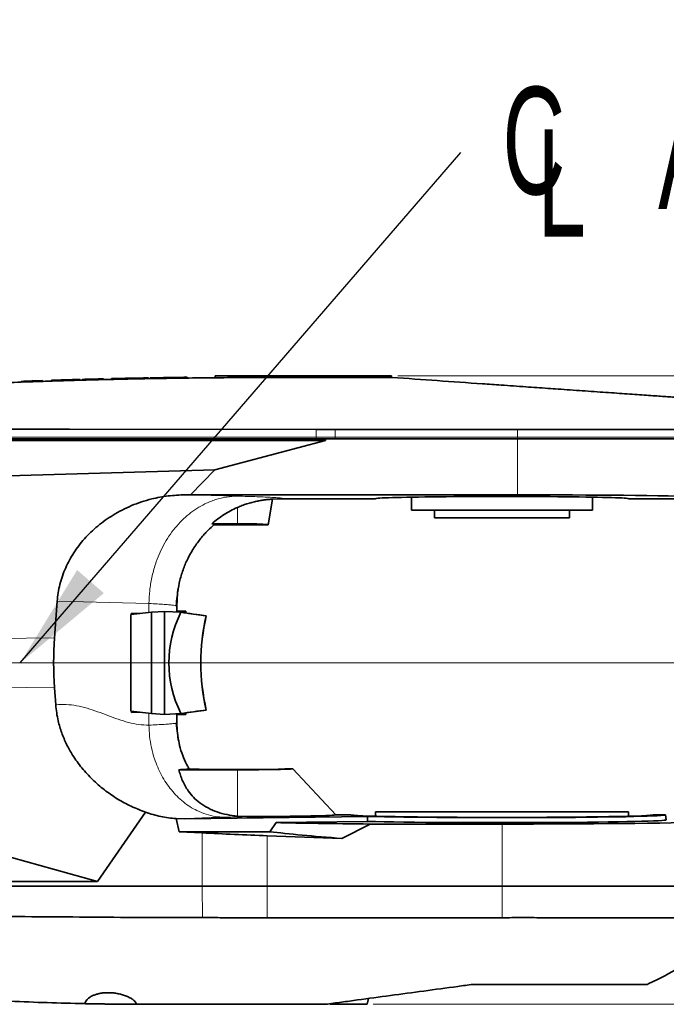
# Model space of a CAD drawing. Header units: millimetres. Extents: x 0 to 12115, y 0 to 8400.
# Tile 71 of 120: x 8244 to 8665, y 1209 to 1851. Entities that reach past the tile are written whole.
import ezdxf

# ---------------------------------------------------------------- set-up
doc = ezdxf.new("R2010")
doc.units = ezdxf.units.MM
doc.header["$LTSCALE"] = 20
doc.linetypes.add('CENTERX2', pattern=[20.32, 12.7, -2.54, 2.54, -2.54])
doc.layers.add('SVART_TEXT', color=7, linetype='Continuous')
doc.styles.add('SLDTEXTSTYLE0', font='TXT', dxfattribs={"width": 0.605})
doc.dimstyles.new('SLDDIMSTYLE0', dxfattribs={"dimtxt": 70, "dimasz": 70, "dimexe": 0, "dimexo": 0.0625, "dimgap": 17.5, "dimtad": 1, "dimdec": 1, "dimrnd": 1e-09, "dimzin": 12, "dimdsep": 46, "dimtxsty": 'SLDTEXTSTYLE0', "dimsah": 1, "dimcen": 0.09, "dimadec": 0, "dimazin": 3, "dimtfac": 1, "dimtofl": 0, "dimtmove": 0, "dimatfit": 3, "dimfxl": 1, "dimfrac": 2, "dimtolj": 1, "dimtzin": 12, "dimarcsym": 0})
doc.dimstyles.new('SLDDIMSTYLE17', dxfattribs={"dimtxt": 70, "dimasz": 70, "dimexe": 0, "dimexo": 0.0625, "dimgap": 17.5, "dimtad": 0, "dimtih": 1, "dimtoh": 1, "dimdec": 1, "dimrnd": 1e-09, "dimzin": 12, "dimdsep": 46, "dimtxsty": 'SLDTEXTSTYLE0', "dimsah": 1, "dimcen": 0, "dimadec": 0, "dimazin": 3, "dimtfac": 1, "dimtofl": 0, "dimtmove": 0, "dimatfit": 3, "dimfxl": 1, "dimfrac": 2, "dimtolj": 1, "dimtzin": 12, "dimarcsym": 0})
doc.dimstyles.new('SLDDIMSTYLE6', dxfattribs={"dimtxt": 0.18, "dimasz": 70, "dimexe": 0, "dimexo": 0.0625, "dimgap": 0, "dimtad": 0, "dimtih": 1, "dimtoh": 1, "dimdec": 0, "dimrnd": 1e-09, "dimzin": 0, "dimdsep": 46, "dimtxsty": 'Standard', "dimsah": 1, "dimcen": 0.09, "dimadec": 0, "dimazin": 0, "dimtfac": 70, "dimtdec": 0, "dimtofl": 0, "dimtmove": 0, "dimatfit": 3, "dimfxl": 1, "dimfrac": 2, "dimtolj": 1, "dimtzin": 0, "dimarcsym": 0})

# ---------------------------------------------------------------- blocks, each defined once
blk = doc.blocks.new('_D_77')
at = {"layer": 'SVART_TEXT'}
for p, q in [((7370.63, 1900.23), (7599.82, 2186.41)), ((7599.82, 2186.41), (8618.66, 2186.41)), ((6995.56, 1431.91), (7370.63, 1900.23))]:
    blk.add_line(p, q, dxfattribs=at)
blk.add_solid([(7370.63, 1900.23), (7422.19, 1948.62), (7406.58, 1961.12)], dxfattribs=at)
at = {"layer": 'SVART_TEXT', "char_height": 70, "attachment_point": 1, "style": 'SLDTEXTSTYLE0'}
for s, insert in [('R600', (8009.32, 2491.5)), ('Smallest circumscribed', (7629.82, 2384.07)), ('radius axis 1 front side', (7643.09, 2276.64))]:
    blk.add_mtext(s, dxfattribs=dict(at, insert=insert))
blk = doc.blocks.new('_D_78')
at = {"color": 7, "linetype": 'Continuous', "lineweight": 0}
for p, q in [((9298.06, 1431.91), (9298.06, 2254.61)), ((6999.56, 1431.91), (9328.06, 1431.91)), ((9298.06, 1431.91), (9298.06, 1209.41)), ((8474.06, 1209.41), (9328.06, 1209.41))]:
    blk.add_line(p, q, dxfattribs=at)
at = {"color": 7, "linetype": 'Continuous', "lineweight": 18}
for points in [[(9298.06, 1431.91), (9288.06, 1361.91), (9308.06, 1361.91)], [(9298.06, 1209.41), (9308.06, 1279.41), (9288.06, 1279.41)]]:
    blk.add_solid(points, dxfattribs=at)
at = {"color": 7, "linetype": 'Continuous', "lineweight": 18, "char_height": 70, "attachment_point": 1, "rotation": 90, "style": 'SLDTEXTSTYLE0'}
for s, insert in [('(2x M8)', (9207.83, 1927.75)), ('222,5', (9207.83, 1634.63))]:
    blk.add_mtext(s, dxfattribs=dict(at, insert=insert))
blk = doc.blocks.new('_D_79')
at = {"color": 7, "linetype": 'Continuous', "lineweight": 0}
for p, q in [((9116.87, 1618.91), (9116.87, 2177.42)), ((8490.06, 1618.91), (9146.87, 1618.91)), ((9116.87, 1431.91), (9116.87, 1618.91)), ((6999.56, 1431.91), (9146.87, 1431.91))]:
    blk.add_line(p, q, dxfattribs=at)
at = {"color": 7, "linetype": 'Continuous', "lineweight": 18}
for points in [[(9116.87, 1618.91), (9106.87, 1548.91), (9126.87, 1548.91)], [(9116.87, 1431.91), (9126.87, 1501.91), (9106.87, 1501.91)]]:
    blk.add_solid(points, dxfattribs=at)
at = {"color": 7, "linetype": 'Continuous', "lineweight": 18, "char_height": 70, "attachment_point": 1, "rotation": 90, "style": 'SLDTEXTSTYLE0'}
for s, insert in [('(2x M8)', (9026.63, 1850.56)), ('187', (9026.63, 1637.65))]:
    blk.add_mtext(s, dxfattribs=dict(at, insert=insert))
blk = doc.blocks.new('_D_80')
at = {"color": 7, "linetype": 'Continuous', "lineweight": 0}
for p, q in [((8490.06, 1618.91), (9468.06, 1618.91)), ((9438.06, 1618.91), (9438.06, 1209.41)), ((8474.06, 1209.41), (9468.06, 1209.41))]:
    blk.add_line(p, q, dxfattribs=at)
at = {"color": 7, "linetype": 'Continuous', "lineweight": 18}
for points in [[(9438.06, 1618.91), (9428.06, 1548.91), (9448.06, 1548.91)], [(9438.06, 1209.41), (9448.06, 1279.41), (9428.06, 1279.41)]]:
    blk.add_solid(points, dxfattribs=at)
at = {"color": 7, "linetype": 'Continuous', "lineweight": 18, "insert": (9347.83, 1293.85), "char_height": 70, "attachment_point": 1, "rotation": 90, "style": 'SLDTEXTSTYLE0'}
blk.add_mtext('409,5', dxfattribs=at)
blk = doc.blocks.new('SW_SYMBOL_MOD_CL')
at = {"layer": 'SVART_TEXT', "color": 0, "char_height": 15515, "attachment_point": 5, "style": 'SLDTEXTSTYLE0'}
for s, insert in [('C', (8000, 12000)), ('L', (12000, 6000))]:
    blk.add_mtext(s, dxfattribs=dict(at, insert=insert))
blk = doc.blocks.new('SW_NOTE_0_14')
at = {"layer": 'SVART_TEXT', "color": 0, "xscale": 0.004511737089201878, "yscale": 0.004511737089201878, "zscale": 0.004511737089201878}
blk.add_blockref('SW_SYMBOL_MOD_CL', (11.63, -46.82), dxfattribs=at)
at = {"layer": 'SVART_TEXT', "color": 0, "insert": (128.68, 33.3), "char_height": 70, "attachment_point": 1, "style": 'SLDTEXTSTYLE0'}
blk.add_mtext('Axis 4', dxfattribs=at)

msp = doc.modelspace()

# ---------------------------------------------------------------- linework, layer by layer
at = {"color": 7, "linetype": 'Continuous', "lineweight": 35}
for p, q in [((8298.313294, 1617.026915), (8298.313294, 1616.526915)), ((8303.557294, 1617.152495), (8303.557294, 1616.652495)), ((8312.144628, 1617.345218), (8312.58296, 1617.354625)), ((8312.144628, 1617.345218), (8312.144628, 1616.845218)), ((8312.58296, 1617.354625), (8312.58296, 1616.854625)), ((8321.170294, 1617.530488), (8321.170294, 1617.030488)), ((8327.554294, 1617.650833), (8327.554294, 1617.150833)), ((8328.808294, 1617.67343), (8328.808294, 1617.17343)), ((8335.192294, 1617.78317), (8335.192294, 1617.28317)), ((8343.779628, 1617.916804), (8344.21796, 1617.923195)), ((8343.779628, 1617.916804), (8343.779628, 1617.416804)), ((8344.21796, 1617.923195), (8344.21796, 1617.423195)), ((8352.805294, 1618.039975), (8352.805294, 1617.539975)), ((8371.061545, 1617.734964), (8371.061545, 1618.90888)), ((8371.061545, 1618.90888), (8486.061545, 1618.90888)), ((8486.558214, 1617.90888), (8411.061545, 1617.90888)), ((8486.061545, 1617.90888), (8486.061545, 1618.90888)), ((8244.562294, 1615.394632), (8244.562294, 1614.894632)), ((8258.527294, 1615.879196), (8258.527294, 1615.379196)), ((8264.341296, 1616.07003), (8264.341296, 1615.568711)), ((8267.021953, 1616.153174), (8267.021953, 1615.653174)), ((8267.9496, 1616.182142), (8268.559294, 1616.201031)), ((8267.9496, 1616.182142), (8267.9496, 1615.682142)), ((8268.559294, 1616.204009), (8268.559294, 1615.704508)), ((8273.575662, 1616.353641), (8274.152576, 1616.37103)), ((8283.094294, 1616.628577), (8279.161294, 1616.517439)), ((8283.094294, 1616.628577), (8283.094294, 1616.128577)), ((8284.348294, 1616.663304), (8284.348294, 1616.163304)), ((8436.875278, 1577.90888), (8117.019691, 1577.90888)), ((8117.019691, 1576.90888), (8443.061545, 1576.90888)), ((8443.061545, 1576.90888), (8370.952395, 1557.701511)), ((8443.061545, 1577.90888), (8436.875278, 1577.90888)), ((8443.061545, 1577.90888), (8443.061545, 1576.90888)), ((8449.296092, 1577.90888), (8443.061545, 1577.90888)), ((8568.061545, 1577.90888), (8449.296092, 1577.90888)), ((8713.061545, 1577.90888), (8568.061545, 1577.90888)), ((8370.952395, 1557.701511), (8115.471818, 1550.184189)), ((8370.952395, 1557.701511), (8355.042809, 1541.439864)), ((8355.042809, 1541.439864), (8351.492193, 1541.432773)), ((8568.061545, 1541.439864), (8355.042809, 1541.439864)), ((8405.561545, 1521.90888), (8408.486737, 1538.498467)), ((8408.486738, 1538.498466), (8416.054988, 1538.90888)), ((8416.054988, 1538.90888), (8475.561545, 1538.90888)), ((8499.061545, 1539.915426), (8499.061545, 1531.40888)), ((8617.061545, 1531.40888), (8617.061545, 1539.915426)), ((8640.561545, 1538.90888), (8713.061545, 1538.90888)), ((8617.061545, 1531.40888), (8499.061545, 1531.40888)), ((8514.061545, 1531.40888), (8514.061545, 1526.40888)), ((8602.061545, 1526.40888), (8602.061545, 1531.40888)), ((8385.561545, 1522.611623), (8368.931444, 1522.611623)), ((8370.332033, 1521.90888), (8405.561545, 1521.90888)), ((8602.061545, 1526.40888), (8514.061545, 1526.40888)), ((8346.060691, 1468.898217), (8346.585135, 1477.315151)), ((8268.138816, 1472.09189), (8266.402236, 1448.206344)), ((8329.531447, 1464.995752), (8316.07005, 1463.410759)), ((8316.07005, 1431.90888), (8316.07005, 1463.410759)), ((8316.559362, 1464.337242), (8321.814453, 1464.087126)), ((8316.559362, 1463.468372), (8316.559362, 1464.337242)), ((8316.559362, 1464.337242), (8317.179341, 1463.541371)), ((8338.061545, 1465.475147), (8329.531447, 1464.995752)), ((8329.531447, 1398.822008), (8329.531447, 1464.995752)), ((8338.061545, 1465.475147), (8338.061545, 1398.342613)), ((8348.722884, 1464.875975), (8338.061545, 1465.475147)), ((8346.061545, 1468.898217), (8345.686787, 1469.103512)), ((8345.912058, 1469.060398), (8345.714467, 1469.115747)), ((8345.912048, 1469.050588), (8346.061545, 1468.898217)), ((8346.061545, 1465.51888), (8346.061545, 1468.898217)), ((8346.061545, 1465.51888), (8352.061545, 1465.51888)), ((8352.061545, 1464.420024), (8352.061545, 1465.51888)), ((8365.277735, 1462.617061), (8365.3303, 1462.617727)), ((8316.07005, 1400.407001), (8316.07005, 1431.90888)), ((8266.402236, 1415.611416), (8267.198949, 1404.653143)), ((8329.531447, 1398.822008), (8316.07005, 1400.407001)), ((8316.559362, 1399.480518), (8316.559362, 1400.349388)), ((8316.559362, 1399.480518), (8317.179341, 1400.276389)), ((8316.559362, 1399.480518), (8321.814453, 1399.730634)), ((8348.722884, 1398.941785), (8338.061545, 1398.342613)), ((8352.061545, 1398.29888), (8352.061545, 1399.397736)), ((8365.277735, 1401.200699), (8365.3303, 1401.200033)), ((8338.061545, 1398.342613), (8329.531447, 1398.822008)), ((8345.687635, 1392.725238), (8346.061545, 1392.91802)), ((8346.950898, 1382.87586), (8345.775082, 1392.709749)), ((8346.411809, 1387.38451), (8345.775082, 1392.709749)), ((8346.060689, 1392.91802), (8346.411809, 1387.38451)), ((8346.061545, 1392.91802), (8346.061545, 1398.29888)), ((8346.061545, 1398.29888), (8352.061545, 1398.29888)), ((8346.952931, 1382.858855), (8346.854065, 1383.685714)), ((8347.437852, 1362.26727), (8385.561545, 1362.26727)), ((8353.705565, 1363.603457), (8353.789368, 1363.402238)), ((8421.721062, 1362.90888), (8417.231418, 1362.90888)), ((8449.696515, 1332.90888), (8421.721062, 1362.90888)), ((8325.781056, 1334.674075), (8294.518503, 1289.40888)), ((8475.561545, 1334.90888), (8475.561545, 1331.971)), ((8475.561545, 1334.90888), (8558.061545, 1334.90888)), ((8558.061545, 1334.90888), (8640.561545, 1334.90888)), ((8640.561545, 1331.971), (8640.561545, 1334.90888)), ((8131.904162, 1334.342868), (8294.518503, 1289.40888)), ((8351.2664, 1330.38412), (8345.691942, 1330.411194)), ((8345.691942, 1330.411194), (8347.564687, 1321.90888)), ((8470.447716, 1331.846268), (8351.2664, 1330.38412)), ((8391.810038, 1331.776202), (8385.561545, 1332.042495)), ((8410.956897, 1327.854161), (8470.305946, 1328.582271)), ((8449.696515, 1332.90888), (8459.355774, 1332.90888)), ((8470.447716, 1331.846268), (8470.305946, 1328.582271)), ((8664.561545, 1332.90888), (8656.767317, 1332.90888)), ((8665.134608, 1329.65888), (8664.561545, 1332.90888)), ((8347.564687, 1321.90888), (8362.608479, 1321.137873)), ((8347.564687, 1321.90888), (8406.691982, 1321.90888)), ((8406.691982, 1321.90888), (8410.956897, 1327.854161)), ((8453.736818, 1317.488828), (8472.04568, 1326.883525)), ((8472.04568, 1326.883525), (8558.061545, 1326.883525)), ((8405.061545, 1319.276235), (8453.736818, 1317.488828)), ((8294.518503, 1289.40888), (8139.996506, 1289.40888)), ((8362.608479, 1286.40888), (8139.996506, 1286.40888)), ((8405.061545, 1286.40888), (8362.608479, 1286.40888)), ((8558.061545, 1286.40888), (8405.061545, 1286.40888)), ((8717.061545, 1286.40888), (8558.061545, 1286.40888)), ((8470.061545, 1209.40888), (8471.07659, 1213.197078)), ((8328.061545, 1209.40888), (8319.861599, 1209.425118)), ((8445.956649, 1209.800356), (8446.061545, 1209.40888)), ((8470.061545, 1209.40888), (8446.061545, 1209.40888))]:
    msp.add_line(p, q, dxfattribs=at)
at = {"color": 8, "linetype": 'Continuous', "lineweight": 18}
for p, q in [((8279.161294, 1616.517439), (8279.161294, 1616.017439)), ((8436.879615, 1578.90888), (8117.024028, 1578.90888)), ((8436.879615, 1578.90888), (8436.875278, 1577.90888)), ((8436.902057, 1584.082899), (8436.879615, 1578.90888)), ((8449.296092, 1578.90888), (8436.879615, 1578.90888)), ((8449.296092, 1584.073209), (8449.296092, 1578.90888)), ((8449.296092, 1578.90888), (8449.296092, 1577.90888)), ((8568.061545, 1578.90888), (8449.296092, 1578.90888)), ((8568.061545, 1584.067431), (8568.061545, 1578.90888)), ((8713.026624, 1578.90888), (8568.061545, 1578.90888)), ((8568.061545, 1578.90888), (8568.061545, 1577.90888)), ((8568.061545, 1577.90888), (8568.061545, 1541.439864)), ((8351.492193, 1541.432773), (8385.317393, 1540.589564)), ((8385.561545, 1533.195238), (8385.561545, 1522.611623)), ((8327.97675, 1470.600225), (8268.138816, 1472.09189)), ((8327.97675, 1470.600225), (8327.97675, 1464.812696)), ((8266.402236, 1448.206344), (8010.942166, 1444.961929)), ((8266.402236, 1415.611416), (8026.694804, 1418.655768)), ((8327.97675, 1399.005064), (8327.97675, 1391.316129)), ((8385.561545, 1362.26727), (8385.561545, 1332.042495)), ((8558.061545, 1286.40888), (8558.061545, 1326.883525)), ((8362.608479, 1286.40888), (8362.608479, 1321.137873)), ((8405.061545, 1286.40888), (8405.061545, 1319.276235)), ((8362.82765, 1265.902447), (8362.63645, 1286.40888)), ((8405.061545, 1265.784165), (8405.061545, 1286.40888)), ((8558.061545, 1265.784165), (8558.061545, 1286.40888))]:
    msp.add_line(p, q, dxfattribs=at)
at = {"color": 7, "linetype": 'CENTERX2', "lineweight": 18}
msp.add_line((7955.231322, 1431.90888), (9133.467979, 1431.90888), dxfattribs=at)
at = {"color": 7, "linetype": 'Continuous', "lineweight": 35, "flags": 128}
for points in [[(8436.902057, 1584.082899), (8276.186259, 1584.118705), (8117.046805, 1584.16003)], [(8568.061545, 1584.067431), (8508.678819, 1584.072088), (8449.296092, 1584.073209)]]:
    msp.add_lwpolyline(points, dxfattribs=at)
at = {"color": 7, "linetype": 'Continuous', "lineweight": 35}
for start, end in [(91.40448825, 91.578489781), (91.232164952, 91.339152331), (91.119721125, 91.226703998), (91.040190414, 91.119721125), (90.945040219, 91.02456855), (90.838066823, 90.945040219), (90.72563621, 90.832606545), (91.900254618, 92.074301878), (91.643122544, 91.794393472)]:
    msp.add_arc((8411.061545, -2981.59112), 4600, start, end, dxfattribs=at)
for centre, major_axis, ratio, start_param, end_param in [((8558.061545, 1538.90888), (82.5, 0), 0.0174550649, 0, 3.1415926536), ((8568.061545, 1538.90888), (145, 0), 0.0174550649, 0.5757843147, 1.5707963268), ((8385.561545, 1521.913181), (20.000379, 0), 0.0349214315, 6.2770277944, 7.853981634), ((8480.906755, 1431.90888), (140.011063, 0), 0.7142292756, 2.8056376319, 3.4775476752), ((8246.061545, 1465.51888), (100, 0), 0.0699268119, 6.2144772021, 6.2831853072), ((8675.005673, 1431.90888), (764.249912, -99.466062), 0.0135034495, 4.2730497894, 4.2968726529), ((8246.061545, 1465.51888), (106, 0), 0.0699268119, 6.1514692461, 6.2831853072), ((8675.058081, 1431.90888), (764.249912, -99.466062), 0.0135034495, 4.2777995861, 4.2968726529), ((8434.903291, 1431.90888), (0, 100), 0.7316044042, 1.2586641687, 1.8829284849), ((8434.955699, 1431.90888), (0, 100), 0.7316044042, 1.2586641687, 1.8829284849), ((8377.010296, 1431.90888), (0, 158.302344), 0.7024465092, 1.4676620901, 1.6739305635), ((8675.005673, 1431.90888), (764.249912, 99.466062), 0.0135034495, 1.9863126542, 2.0101355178), ((8246.061545, 1398.29888), (106, 0), 0.0699268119, 0, 0.1317160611), ((8675.058081, 1431.90888), (764.249912, 99.466062), 0.0135034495, 1.9863126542, 2.0053857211), ((8246.061545, 1398.29888), (100, 0), 0.0699268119, 0, 0.0687081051), ((8385.561545, 1362.911466), (31.670219, 0), 0.0174552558, 3.2395637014, 6.2785082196), ((8385.561545, 1362.898604), (36.164308, 0), 0.0174573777, 4.7123889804, 6.2994631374), ((8385.561545, 1332.890653), (64.143468, 0), 0.0174573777, 4.810156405, 6.2994631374), ((8558.061545, 1332.916938), (98.706851, 0), 0.0174552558, 3.1462697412, 6.2785082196), ((8558.061545, 1329.653128), (107.07357, 0), 0.0174551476, 3.7517074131, 6.2862631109), ((8558.061545, 1332.903158), (106.500504, 0), 0.0174551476, 3.7463129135, 6.2862631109), ((8564.907327, 1321.232258), (186.169735, -6.874109), 0.0524085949, 3.6986367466, 4.0743871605), ((8558.061545, 1329.604631), (178.027123, 0), 0.0174577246, 3.7398742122, 4.2081268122), ((8558.061545, 1329.65888), (159, 0), 0.0174550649, 4.7123889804, 5.7374995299), ((8405.061545, 1327.614689), (158.999704, -5.854717), 0.0523722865, 4.4440383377, 4.7143174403)]:
    msp.add_ellipse(centre, major_axis=major_axis, ratio=ratio, start_param=start_param, end_param=end_param, dxfattribs=at)
for points, knots in [([(8411.061545, 1617.90888), (8404.381831, 1617.900515), (8391.372744, 1617.884223), (8372.384975, 1617.75773), (8354.448819, 1617.571708), (8337.564421, 1617.331336), (8321.816758, 1617.051449), (8307.193411, 1616.743184), (8293.681899, 1616.417167), (8281.184819, 1616.080258), (8269.25233, 1615.727432), (8257.982795, 1615.365626), (8247.474534, 1615.002717), (8238.275366, 1614.665275), (8230.38504, 1614.361156), (8223.803321, 1614.097098), (8219.057852, 1613.90058), (8215.849119, 1613.765024), (8213.932954, 1613.683165), (8212.639534, 1613.627434), (8211.934437, 1613.596907), (8211.665489, 1613.585242), (8211.555147, 1613.580452), (8211.508144, 1613.578411), (8211.487762, 1613.577526), (8211.478852, 1613.577139), (8211.474943, 1613.576969), (8211.473065, 1613.576888), (8207.361993, 1613.398345), (8199.364856, 1613.04028), (8187.705971, 1612.487766), (8176.718055, 1611.939906), (8166.490833, 1611.406197), (8157.981785, 1610.943859), (8150.697859, 1610.535991), (8144.056057, 1610.155028), (8137.259883, 1609.754751), (8130.584071, 1609.351531), (8124.319193, 1608.964512), (8118.130695, 1608.573769), (8111.401082, 1608.139819), (8104.19935, 1607.664363), (8096.690703, 1607.155978), (8089.602129, 1606.664649), (8083.014995, 1606.198189), (8077.001269, 1605.764004), (8071.63625, 1605.369927), (8066.981805, 1605.022923), (8063.084957, 1604.728732), (8060.006652, 1604.493975), (8057.744906, 1604.320152), (8056.457864, 1604.220742), (8055.923966, 1604.17941), (8056.071398, 1604.190816), (8056.076276, 1604.191193)], [0, 0, 0, 0, 0.0501984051, 0.0977639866, 0.1426967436, 0.1849966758, 0.2246637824, 0.2610598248, 0.2949162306, 0.3262329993, 0.3550101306, 0.3846286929, 0.4109677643, 0.4340273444, 0.4538074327, 0.4703080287, 0.4835291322, 0.4895004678, 0.4944433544, 0.4979423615, 0.4992296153, 0.4997471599, 0.4999654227, 0.5000596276, 0.5001007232, 0.5001187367, 0.5001266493, 0.5001301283, 0.5001328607, 0.5310507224, 0.5602892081, 0.5878483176, 0.6137280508, 0.6372519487, 0.6518884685, 0.668553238, 0.6872462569, 0.7030556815, 0.718797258, 0.7344815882, 0.7501623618, 0.7708556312, 0.7916787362, 0.8124468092, 0.8331311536, 0.8539409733, 0.8747297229, 0.8954134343, 0.9161867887, 0.9370097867, 0.9576884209, 0.9784569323, 0.9992872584, 1, 1, 1, 1]), ([(8486.558214, 1617.90888), (8496.321079, 1617.226194), (8515.855156, 1615.860238), (8539.579231, 1614.201289), (8556.1503, 1613.042527), (8565.513962, 1612.387756), (8573.211051, 1611.849523), (8580.714295, 1611.324845), (8587.764047, 1610.831879), (8595.068178, 1610.321124), (8602.588107, 1609.79528), (8610.454062, 1609.245238), (8618.216512, 1608.702435), (8625.715814, 1608.178033), (8632.901612, 1607.675553), (8639.709468, 1607.199501), (8646.196414, 1606.74589), (8652.220437, 1606.324649), (8657.744404, 1605.938376), (8662.724338, 1605.590145), (8667.194427, 1605.277566), (8671.038196, 1605.008783), (8674.233154, 1604.78537), (8676.765739, 1604.608274), (8678.682505, 1604.474241), (8679.877905, 1604.39065), (8680.411555, 1604.353334), (8680.276945, 1604.362747), (8680.261429, 1604.363832)], [0, 0, 0, 0, 0.1206121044, 0.2413273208, 0.290677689, 0.3231644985, 0.3556606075, 0.3844862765, 0.413483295, 0.4403168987, 0.4724265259, 0.5047635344, 0.5373605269, 0.5704925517, 0.6025717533, 0.6349324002, 0.6675228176, 0.7006478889, 0.7327504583, 0.7650809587, 0.7977658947, 0.8309371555, 0.8627613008, 0.8948117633, 0.927102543, 0.959952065, 0.9953839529, 1, 1, 1, 1]), ([(8264.39203, 1616.07003), (8264.389474, 1616.069949), (8264.382822, 1616.069739), (8264.875561, 1616.085441), (8265.733553, 1616.11269), (8266.589026, 1616.139571), (8267.021953, 1616.153174)], [0, 0, 0, 0, 0.181605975, 0.4725133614, 0.7330557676, 1, 1, 1, 1]), ([(8268.653917, 1616.204009), (8268.690992, 1616.205162), (8268.774203, 1616.207749), (8270.314709, 1616.255318), (8272.827425, 1616.331659), (8275.934941, 1616.42425), (8278.143015, 1616.488027), (8279.161294, 1616.517439)], [0, 0, 0, 0, 0.1724057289, 0.3869404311, 0.6015411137, 0.8162460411, 1, 1, 1, 1]), ([(8449.296092, 1584.073209), (8447.228422, 1584.073906), (8443.085039, 1584.075303), (8438.965717, 1584.080364), (8436.902057, 1584.082899)], [0, 0, 0, 0, 0.4990291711, 1, 1, 1, 1]), ([(8712.739517, 1584.07371), (8712.728445, 1584.073571), (8712.702604, 1584.073246), (8711.466281, 1584.073625), (8709.239797, 1584.073877), (8705.94056, 1584.071302), (8701.660451, 1584.073247), (8696.462457, 1584.069827), (8690.383476, 1584.070683), (8683.356403, 1584.06964), (8675.510609, 1584.067633), (8666.960476, 1584.069125), (8657.742629, 1584.06613), (8647.772279, 1584.067639), (8637.247234, 1584.066168), (8626.308392, 1584.066105), (8614.990633, 1584.066621), (8603.200875, 1584.06578), (8591.348753, 1584.067213), (8579.597676, 1584.066635), (8571.915042, 1584.067165), (8568.061545, 1584.067431)], [0, 0, 0, 0, 0.0395473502, 0.092290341, 0.1453995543, 0.1996637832, 0.2543271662, 0.3070691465, 0.3601773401, 0.414440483, 0.4691026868, 0.5218443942, 0.5749522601, 0.629215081, 0.6838769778, 0.7366196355, 0.7897285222, 0.8439924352, 0.8986554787, 0.94916706, 1, 1, 1, 1]), ([(8268.138816, 1472.09189), (8268.319534, 1473.925594), (8268.682379, 1477.607299), (8269.849775, 1483.09974), (8271.476085, 1488.549777), (8273.573766, 1493.840585), (8276.078008, 1498.901549), (8278.952696, 1503.720541), (8282.216264, 1508.344259), (8285.906948, 1512.818038), (8290.012032, 1517.094693), (8294.528604, 1521.145002), (8299.375377, 1524.886715), (8304.677861, 1528.398054), (8310.415123, 1531.611158), (8316.601712, 1534.478585), (8323.048417, 1536.893193), (8330.983782, 1539.179464), (8340.485506, 1541.02006), (8347.805356, 1541.294529), (8351.492193, 1541.432773)], [0, 0, 0, 0, 0.0466269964, 0.0936175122, 0.1417177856, 0.1901828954, 0.2370963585, 0.2840127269, 0.3315133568, 0.3795925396, 0.430010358, 0.4807221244, 0.5323081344, 0.5841757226, 0.640907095, 0.6979804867, 0.7560935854, 0.8145517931, 0.9065940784, 1, 1, 1, 1]), ([(8408.486737, 1538.498466), (8408.45529, 1538.512993), (8408.391875, 1538.542287), (8407.783277, 1538.541098), (8406.645457, 1538.483352), (8404.833938, 1538.324064), (8402.489948, 1538.034652), (8399.763006, 1537.590991), (8396.698468, 1536.953321), (8393.49758, 1536.12377), (8390.186808, 1535.070096), (8387.541078, 1534.065058), (8386.011881, 1533.393118), (8385.561545, 1533.195238)], [0, 0, 0, 0, 0.0781704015, 0.1576331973, 0.2598538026, 0.3651173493, 0.4658410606, 0.5696875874, 0.6669787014, 0.7672531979, 0.8619920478, 0.9593578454, 1, 1, 1, 1]), ([(8385.561545, 1533.195238), (8384.088664, 1532.497718), (8381.135216, 1531.099037), (8376.891834, 1528.589214), (8372.779908, 1525.79698), (8370.216611, 1523.67535), (8368.931444, 1522.611623)], [0, 0, 0, 0, 0.2466733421, 0.4946339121, 0.7466232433, 1, 1, 1, 1]), ([(8346.719046, 1478.218597), (8347.130218, 1480.769605), (8347.962241, 1485.931684), (8350.303296, 1493.272741), (8352.933236, 1499.357041), (8355.502803, 1504.108867), (8357.75844, 1507.721011), (8360.039265, 1510.936061), (8362.285583, 1513.767415), (8364.449425, 1516.229604), (8367.060342, 1518.967426), (8369.060403, 1520.765605), (8370.332033, 1521.908879)], [0, 0, 0, 0, 0.1525274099, 0.3086459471, 0.4538080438, 0.5437075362, 0.6276442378, 0.7053285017, 0.7765425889, 0.8411313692, 0.8989920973, 1, 1, 1, 1]), ([(8368.931444, 1522.611623), (8369.368335, 1522.495382), (8370.245007, 1522.262131), (8370.302941, 1522.026889), (8370.332004, 1521.90888)], [0, 0, 0, 0, 0.4983518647, 1, 1, 1, 1]), ([(8345.775, 1469.119543), (8345.906159, 1471.156824), (8346.152329, 1474.980578), (8346.777835, 1478.801623), (8347.070073, 1480.58683)], [0, 0, 0, 0, 0.5327961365, 1, 1, 1, 1]), ([(8325.781056, 1334.674075), (8322.596602, 1335.875009), (8316.216981, 1338.280918), (8307.232726, 1343.22901), (8298.786488, 1349.048393), (8291.024285, 1355.78722), (8284.05435, 1363.350482), (8278.444937, 1371.098715), (8274.148937, 1378.806994), (8270.982309, 1386.261315), (8268.934627, 1393.154947), (8267.713642, 1399.310085), (8267.370511, 1402.872144), (8267.198949, 1404.653143)], [0, 0, 0, 0, 0.1058568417, 0.2120698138, 0.3179662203, 0.4241749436, 0.5307090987, 0.6368196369, 0.7205901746, 0.8045997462, 0.8883257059, 0.9441638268, 1, 1, 1, 1]), ([(8346.854065, 1383.685714), (8347.161022, 1381.837144), (8347.843103, 1377.729471), (8349.809235, 1371.747935), (8351.896414, 1366.933293), (8353.305856, 1364.339143), (8353.705574, 1363.603442)], [0, 0, 0, 0, 0.2632246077, 0.5849063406, 0.8822794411, 1, 1, 1, 1]), ([(8347.437852, 1362.26727), (8348.252559, 1362.308545), (8349.885846, 1362.391293), (8351.720883, 1362.519499), (8353.079799, 1362.650495), (8353.801332, 1362.763684), (8353.979917, 1362.832876), (8354.043195, 1362.857393)], [0, 0, 0, 0, 0.2168567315, 0.4347448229, 0.6558474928, 0.8780574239, 1, 1, 1, 1]), ([(8385.561545, 1332.042495), (8383.314454, 1332.315935), (8378.763215, 1332.86976), (8372.288524, 1334.673023), (8366.253435, 1337.248862), (8361.08873, 1340.509987), (8356.808089, 1344.315816), (8353.724375, 1348.090659), (8351.455168, 1351.742447), (8349.792528, 1355.149867), (8348.43703, 1358.665221), (8347.771353, 1361.064997), (8347.437852, 1362.26727)], [0, 0, 0, 0, 0.11248680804, 0.22782977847, 0.34043374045, 0.45671682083, 0.56337330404, 0.67251094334, 0.75316103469, 0.83439731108, 0.91703408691, 1, 1, 1, 1]), ([(8354.043195, 1362.857393), (8353.938358, 1363.079492), (8353.759213, 1363.459015), (8353.721294, 1363.561109), (8353.705565, 1363.603457)], [0, 0, 0, 0, 0.5852060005, 1, 1, 1, 1]), ([(8345.691942, 1330.411194), (8344.019066, 1330.546925), (8340.66431, 1330.819118), (8335.656797, 1331.722238), (8330.669156, 1332.956987), (8327.413249, 1334.100719), (8325.781056, 1334.674075)], [0, 0, 0, 0, 0.2466725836, 0.4946728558, 0.7466783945, 1, 1, 1, 1]), ([(8140.208518, 1266.670156), (8146.896497, 1266.704944), (8160.272677, 1266.774523), (8187.020351, 1267.177492), (8230.816885, 1266.542554), (8279.782801, 1266.418052), (8327.238607, 1265.821932), (8350.964886, 1265.87561), (8362.82765, 1265.902447)], [0, 0, 0, 0, 0.0901330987, 0.1802691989, 0.360525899, 0.6802601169, 0.8401351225, 1, 1, 1, 1]), ([(8362.82765, 1265.902447), (8366.23985, 1265.902292), (8373.080074, 1265.901981), (8383.590647, 1265.767028), (8394.266563, 1265.824026), (8401.457648, 1265.797472), (8405.061545, 1265.784165)], [0, 0, 0, 0, 0.2471365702, 0.4954191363, 0.747123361, 1, 1, 1, 1]), ([(8405.061545, 1265.784165), (8411.436574, 1265.787867), (8424.186575, 1265.795271), (8449.686571, 1265.776068), (8481.561566, 1265.801509), (8513.436494, 1265.740766), (8535.749196, 1265.844058), (8548.499024, 1265.726127), (8554.87406, 1265.764819), (8558.061545, 1265.784165)], [0, 0, 0, 0, 0.1250004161, 0.249999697, 0.4999993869, 0.7499990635, 0.8749990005, 0.9375001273, 1, 1, 1, 1]), ([(8558.061545, 1265.784165), (8562.379905, 1265.863486), (8571.048723, 1266.022718), (8584.070588, 1265.779463), (8597.067209, 1265.765126), (8609.786004, 1265.81138), (8622.079834, 1265.766241), (8633.887998, 1265.780578), (8645.290351, 1265.793383), (8656.079072, 1265.792081), (8666.16682, 1265.7831), (8675.480071, 1265.785341), (8684.057094, 1265.792624), (8691.706721, 1265.787861), (8698.377222, 1265.781521), (8704.034375, 1265.786636), (8708.712877, 1265.784289), (8711.999273, 1265.78326), (8714.181852, 1265.784951), (8715.521398, 1265.785105), (8716.215242, 1265.784258), (8716.160862, 1265.784324), (8716.142697, 1265.784346)], [0, 0, 0, 0, 0.0521432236, 0.1046740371, 0.1583109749, 0.2123336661, 0.264832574, 0.3176923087, 0.371110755, 0.4252947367, 0.478229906, 0.5315352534, 0.585413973, 0.6400784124, 0.6930091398, 0.7463099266, 0.8001840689, 0.8548435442, 0.8945627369, 0.9344375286, 0.9780990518, 1, 1, 1, 1]), ([(8652.662603, 1222.394284), (8654.626276, 1223.31489), (8658.908487, 1225.32247), (8665.65436, 1228.815138), (8673.155687, 1233.017375), (8681.209705, 1237.963996), (8689.749327, 1243.721312), (8698.67872, 1250.383535), (8707.639321, 1257.724134), (8713.361378, 1263.120366), (8716.162932, 1265.762394)], [0, 0, 0, 0, 0.0842083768, 0.1836344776, 0.2948928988, 0.4180158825, 0.5505462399, 0.6946665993, 0.8505068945, 1, 1, 1, 1]), ([(8286.25724, 1209.833291), (8284.106696, 1209.879458), (8265.873255, 1210.270879), (8241.094088, 1211.166108), (8215.215248, 1212.600759), (8202.134541, 1213.451589), (8193.974948, 1214.037141), (8187.457621, 1214.540014), (8182.638949, 1214.929533), (8177.809879, 1215.338313), (8173.145586, 1215.751617), (8168.674518, 1216.16528), (8164.399463, 1216.577374), (8160.287419, 1216.989856), (8156.389995, 1217.396056), (8152.750397, 1217.789322), (8149.390671, 1218.164778), (8146.342407, 1218.516221), (8143.730458, 1218.826), (8141.568427, 1219.088486), (8139.834919, 1219.302992), (8138.492923, 1219.471667), (8137.640546, 1219.580009), (8137.229551, 1219.632582), (8137.252437, 1219.629655), (8137.260474, 1219.628627)], [0, 0, 0, 0, 0.0356651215, 0.3023876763, 0.411046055, 0.4653822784, 0.5197251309, 0.5466547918, 0.5738683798, 0.6016416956, 0.6296021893, 0.6565235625, 0.683610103, 0.711234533, 0.7390558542, 0.7669827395, 0.7951205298, 0.8239317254, 0.8529795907, 0.8795821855, 0.9063851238, 0.9338479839, 0.9615511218, 0.9864982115, 1, 1, 1, 1]), ([(8443.061545, 1209.40888), (8446.503535, 1209.874306), (8453.387701, 1210.805184), (8467.428156, 1212.703736), (8485.28909, 1215.118894), (8507.081806, 1218.065708), (8525.10097, 1220.502261), (8535.849953, 1221.95574), (8539.20108, 1222.40888)], [0, 0, 0, 0, 0.11165803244, 0.22332211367, 0.44728166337, 0.67247711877, 0.89789072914, 1, 1, 1, 1]), ([(8539.20108, 1222.40888), (8542.364931, 1222.40888), (8548.001569, 1222.40888), (8556.112502, 1222.40888), (8563.260255, 1222.40888), (8570.125734, 1222.40888), (8576.458947, 1222.40888), (8582.516561, 1222.40888), (8588.23636, 1222.40888), (8594.418321, 1222.40888), (8600.996086, 1222.40888), (8607.915952, 1222.40888), (8614.554535, 1222.40888), (8620.76806, 1222.40888), (8626.50774, 1222.40888), (8631.751236, 1222.40888), (8636.534561, 1222.40888), (8640.749606, 1222.40888), (8644.342899, 1222.40888), (8647.318442, 1222.40888), (8649.69128, 1222.40888), (8651.262772, 1222.40888), (8652.185024, 1222.40888), (8652.651367, 1222.40888), (8652.654363, 1222.40888), (8652.655653, 1222.40888)], [0, 0, 0, 0, 0.0566724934, 0.1009663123, 0.1452892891, 0.1846975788, 0.224298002, 0.260109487, 0.2960645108, 0.3312139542, 0.3781714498, 0.4254582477, 0.4732533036, 0.5217402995, 0.5685289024, 0.6156465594, 0.6637876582, 0.7122783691, 0.7592110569, 0.8064720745, 0.8542395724, 0.9027043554, 0.9379229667, 0.9732789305, 1, 1, 1, 1]), ([(8319.861599, 1209.425118), (8319.650217, 1209.942185), (8319.272121, 1210.867051), (8317.875377, 1212.205167), (8316.154965, 1213.389565), (8313.967499, 1214.491124), (8311.444531, 1215.445018), (8308.654421, 1216.204269), (8305.803418, 1216.723073), (8302.94339, 1216.987664), (8300.248692, 1217.014562), (8297.708073, 1216.812181), (8295.374936, 1216.419773), (8293.245042, 1215.838923), (8291.299557, 1215.082206), (8289.605193, 1214.160218), (8288.145162, 1213.059303), (8287.045596, 1211.82565), (8286.453915, 1210.718576), (8286.30616, 1210.053492), (8286.25724, 1209.833291)], [0, 0, 0, 0, 0.0792684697, 0.1417856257, 0.2042932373, 0.2665062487, 0.3286887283, 0.3872554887, 0.4457857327, 0.498503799, 0.5512101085, 0.5997913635, 0.6483842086, 0.6971254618, 0.7458876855, 0.7988169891, 0.8517682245, 0.9111731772, 0.9705905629, 1, 1, 1, 1]), ([(8286.329177, 1209.831828), (8286.357575, 1209.831238), (8286.408471, 1209.830179), (8287.356886, 1209.811039), (8288.607258, 1209.786496), (8290.299874, 1209.754513), (8292.333408, 1209.717992), (8294.693087, 1209.678208), (8297.267932, 1209.637959), (8300.03184, 1209.598424), (8302.856531, 1209.561926), (8305.712993, 1209.529024), (8308.46883, 1209.501089), (8311.095834, 1209.477931), (8313.47228, 1209.459899), (8315.574355, 1209.44625), (8317.302668, 1209.436648), (8318.64753, 1209.430187), (8319.494421, 1209.426574), (8319.900731, 1209.424963), (8319.871249, 1209.42508), (8319.86124, 1209.425119)], [0, 0, 0, 0, 0.06681712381, 0.11975096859, 0.17421985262, 0.22715453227, 0.28162432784, 0.33455863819, 0.38902834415, 0.44195713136, 0.49642135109, 0.5493414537, 0.60379655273, 0.65671157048, 0.71116096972, 0.76407919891, 0.81853151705, 0.87145950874, 0.92592182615, 0.97484846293, 1, 1, 1, 1]), ([(8328.061545, 1209.40888), (8339.168695, 1209.40888), (8361.383084, 1209.40888), (8399.715114, 1209.40888), (8426.942964, 1209.40888), (8443.061545, 1209.40888)], [0, 0, 0, 0, 0.2897767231, 0.5795558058, 1, 1, 1, 1])]:
    msp.add_open_spline(points, degree=3, knots=knots, dxfattribs=at)
at = {"color": 8, "linetype": 'Continuous', "lineweight": 18}
for points, knots in [([(8327.97675, 1470.600225), (8328.079527, 1473.400224), (8328.289478, 1479.120024), (8329.712894, 1487.734893), (8331.835032, 1495.62604), (8334.498755, 1502.655345), (8337.453322, 1508.77888), (8340.935578, 1514.570511), (8344.901824, 1519.93101), (8349.293557, 1524.772165), (8354.038506, 1529.022567), (8359.055377, 1532.628878), (8364.814323, 1535.880188), (8371.279356, 1538.470446), (8378.337319, 1540.207852), (8383.023419, 1540.464116), (8385.317393, 1540.589564)], [0, 0, 0, 0, 0.0768877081, 0.1570651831, 0.2400839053, 0.3038915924, 0.3686928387, 0.4341738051, 0.5, 0.5658261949, 0.6313071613, 0.6961084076, 0.7599160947, 0.8429348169, 0.9231122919, 1, 1, 1, 1]), ([(8385.317393, 1540.589564), (8387.689535, 1540.527616), (8392.426466, 1540.403911), (8398.486063, 1540.207036), (8403.742144, 1540.002772), (8408.101982, 1539.791211), (8411.574111, 1539.57461), (8414.075555, 1539.354717), (8415.678168, 1539.132582), (8415.929226, 1538.98354), (8416.054988, 1538.90888)], [0, 0, 0, 0, 0.124767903, 0.2491489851, 0.3738624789, 0.4996219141, 0.6254507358, 0.750314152, 0.8749248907, 1, 1, 1, 1]), ([(8345.686787, 1469.103512), (8345.648181, 1469.129636), (8345.469842, 1469.250317), (8344.114706, 1469.465553), (8341.61413, 1469.749221), (8338.028217, 1470.032889), (8333.571939, 1470.316557), (8329.841813, 1470.505669), (8327.97675, 1470.600225)], [0, 0, 0, 0, 0.0523635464, 0.2418908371, 0.4314181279, 0.6209454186, 0.8104727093, 1, 1, 1, 1]), ([(8267.198949, 1404.653143), (8269.463874, 1404.750882), (8274.000728, 1404.946663), (8280.824464, 1404.152441), (8287.631329, 1402.421182), (8294.43126, 1400.124945), (8301.1873, 1397.585575), (8307.904256, 1395.111841), (8314.584907, 1393.033273), (8321.27477, 1391.519206), (8325.748391, 1391.383651), (8327.97675, 1391.316129)], [0, 0, 0, 0, 0.1106100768, 0.2215621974, 0.3334917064, 0.446380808, 0.5597832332, 0.6710475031, 0.7816334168, 0.8912292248, 1, 1, 1, 1]), ([(8327.97675, 1391.316129), (8329.841812, 1391.405123), (8333.571937, 1391.583111), (8338.028226, 1391.850093), (8341.614093, 1392.117075), (8344.114843, 1392.384056), (8345.470461, 1392.586777), (8345.648841, 1392.700505), (8345.687635, 1392.725238)], [0, 0, 0, 0, 0.1894685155, 0.3789370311, 0.5684055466, 0.7578740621, 0.9473425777, 1, 1, 1, 1]), ([(8327.97675, 1391.316129), (8328.064844, 1388.916131), (8328.244802, 1384.013445), (8329.464873, 1376.629271), (8331.283849, 1369.865431), (8333.56704, 1363.840313), (8336.099526, 1358.591568), (8339.084317, 1353.627313), (8342.483956, 1349.0326), (8346.248298, 1344.883038), (8350.315398, 1341.239837), (8354.615573, 1338.148713), (8359.551812, 1335.361875), (8365.09327, 1333.141654), (8371.142952, 1331.65245), (8375.159609, 1331.432795), (8377.125872, 1331.325268)], [0, 0, 0, 0, 0.0768877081, 0.1570651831, 0.2400839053, 0.3038915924, 0.3686928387, 0.4341738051, 0.5, 0.5658261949, 0.6313071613, 0.6961084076, 0.7599160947, 0.8429348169, 0.9231122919, 1, 1, 1, 1]), ([(8377.125872, 1331.325268), (8375.107584, 1331.271602), (8371.056906, 1331.163895), (8365.982029, 1330.991076), (8361.075648, 1330.802532), (8356.308343, 1330.598947), (8352.947846, 1330.455763), (8351.2664, 1330.38412)], [0, 0, 0, 0, 0.1840008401, 0.3692871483, 0.556178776, 0.7779312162, 1, 1, 1, 1]), ([(8391.821401, 1331.776174), (8389.678526, 1331.698093), (8385.387952, 1331.541757), (8379.881962, 1331.397485), (8377.125872, 1331.325268)], [0, 0, 0, 0, 0.49943805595, 1, 1, 1, 1])]:
    msp.add_open_spline(points, degree=3, knots=knots, dxfattribs=at)

# ---------------------------------------------------------------- block references
at = {"layer": 'SVART_TEXT'}
msp.add_blockref('SW_NOTE_0_14', (8531.111111, 1764.444444), dxfattribs=at)

# ---------------------------------------------------------------- dimensions: what is measured, and where the dimension line sits
at = {"color": 7, "linetype": 'Continuous', "lineweight": 18}
for base, p2, picture, middle in [((9298.061545, 1209.40888), (8470.061545, 1209.40888), '_D_78', (9298.061545, 1944.619756)), ((9116.868105, 1618.90888), (8486.061545, 1618.90888), '_D_79', (9116.868105, 1907.533935))]:
    dim = msp.add_linear_dim(base=base, p1=(6995.561545, 1431.90888), p2=p2, angle=90, text='<>  (2x M8)', dimstyle='SLDDIMSTYLE0', dxfattribs=at)
    dim.commit()
    dim.dimension.update_dxf_attribs({"geometry": picture, "text_midpoint": middle, "dimtype": 160})
dim = msp.add_linear_dim(base=(9438.061545, 1209.40888), p1=(8486.061545, 1618.90888), p2=(8470.061545, 1209.40888), angle=90, dimstyle='SLDDIMSTYLE0', dxfattribs=at)
dim.commit()
dim.dimension.update_dxf_attribs({"geometry": '_D_80', "text_midpoint": (9438.061545, 1414.15888), "dimtype": 160})
at = {"layer": 'SVART_TEXT'}
dim = msp.add_radius_dim(center=(6995.561545, 1431.90888), mpoint=(7370.626349, 1900.231838), text='<>\\PSmallest circumscribed\\Pradius axis 1 front side', dimstyle='SLDDIMSTYLE17', dxfattribs=at)
dim.commit()
dim.dimension.update_dxf_attribs({"geometry": '_D_77', "text_midpoint": (8124.240002, 2347.554712), "dimtype": 164})

# ---------------------------------------------------------------- leaders
msp.add_leader([(8244.095119, 1431.90888), (8531.111111, 1764.444444)], dimstyle='SLDDIMSTYLE6', dxfattribs=at)

doc.saveas('drawing.dxf')
